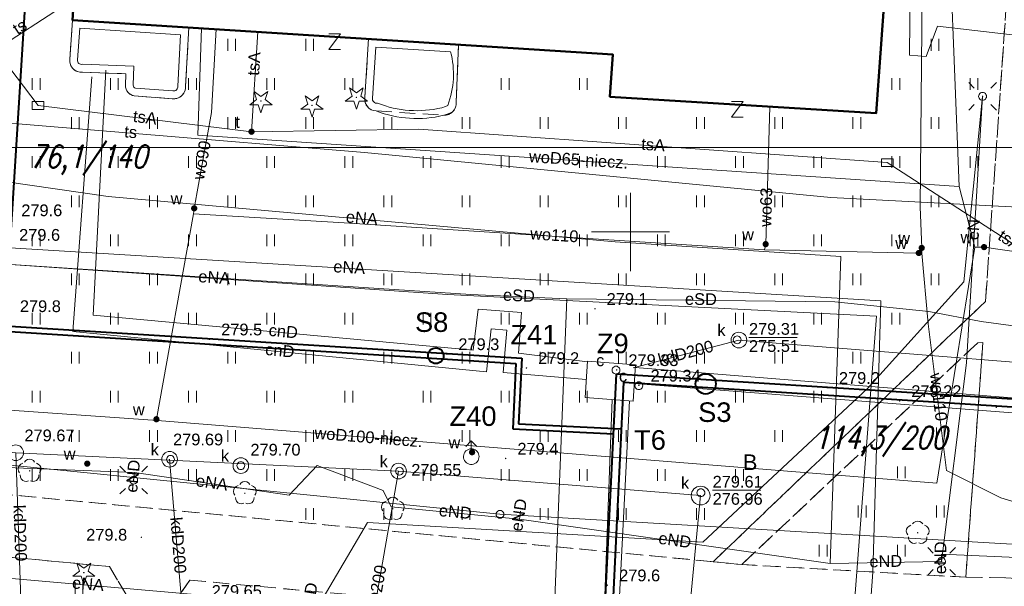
# Model space of a CAD drawing. Extents: x 0 to 6568752, y 0 to 5584302.
# Tile 54 of 74: x 6568411 to 6568474, y 5584077 to 5584114. Entities that reach past the tile are written whole.
import ezdxf
from ezdxf.enums import TextEntityAlignment as Align

# ---------------------------------------------------------------- set-up
doc = ezdxf.new("R2010")
doc.units = 0
doc.header["$PDSIZE"] = 0.75
doc.linetypes.add('GAK', pattern=[3.5, 2, -0.7, 0.1, -0.7])
doc.linetypes.add('PRZER2-1', pattern=[1.5, 1, -0.5])
doc.layers.get('0').update_dxf_attribs({"linetype": 'CONTINUOUS'})
doc.layers.get('Defpoints').update_dxf_attribs({"linetype": 'CONTINUOUS'})
for name, color, linetype, lineweight in [('alarm', 51, 'CONTINUOUS', 50), ('EGBT', 7, 'CONTINUOUS', 18), ('EGBU', 7, 'CONTINUOUS', 50), ('EGDE', 7, 'CONTINUOUS', 18), ('EGPG', 7, 'CONTINUOUS', 18), ('GEPPHC', 7, 'CONTINUOUS', 18), ('GUPPRZ_O', 7, 'CONTINUOUS', 18), ('OTKC', 7, 'CONTINUOUS', 18), ('OTRN', 7, 'CONTINUOUS', 13), ('OTRN_O', 7, 'CONTINUOUS', 13), ('OTRS', 7, 'CONTINUOUS', 13), ('OTRS_O', 7, 'CONTINUOUS', 13), ('OTZT', 7, 'CONTINUOUS', 18), ('ramka sekcji', 7, 'CONTINUOUS', 18), ('siec', 7, 'GAK', 70), ('SUEO', 7, 'CONTINUOUS', 18), ('SUPK', 7, 'CONTINUOUS', 18), ('SUPW', 7, 'CONTINUOUS', 18), ('SUPW_O', 7, 'CONTINUOUS', 18)]:
    doc.layers.add(name, color=color, linetype=linetype, lineweight=lineweight)
for name, color, linetype, lineweight, true_color in [('EGUG_O', 7, 'CONTINUOUS', 18, 0x008000), ('OTZG', 7, 'CONTINUOUS', 18, 0x008000), ('OTZL', 7, 'CONTINUOUS', 18, 0x008000), ('SUCP', 7, 'CONTINUOUS', 18, 0xd200d2), ('SUCP_O', 7, 'CONTINUOUS', 18, 0xd200d2), ('SUEP', 1, 'CONTINUOUS', 18, 0xff0000), ('SUEP_O', 1, 'CONTINUOUS', 18, 0xff0000), ('SUKP', 7, 'CONTINUOUS', 18, 0x803300), ('SUKP_O', 7, 'CONTINUOUS', 18, 0x803300), ('SUTP', 7, 'CONTINUOUS', 18, 0xff9100), ('SUTP_O', 7, 'CONTINUOUS', 18, 0xff9100), ('SUTU', 7, 'CONTINUOUS', 18, 0xff9100), ('SUTU_O', 7, 'CONTINUOUS', 18, 0xff9100), ('SUWH', 5, 'CONTINUOUS', 18, 0x0000ff), ('SUWP', 5, 'CONTINUOUS', 18, 0x0000ff), ('SUWP_O', 5, 'CONTINUOUS', 18, 0x0000ff), ('SUWW', 5, 'CONTINUOUS', 18, 0x0000ff), ('SUWW_O', 5, 'CONTINUOUS', 18, 0x0000ff)]:
    doc.layers.add(name, color=color, linetype=linetype, lineweight=lineweight, true_color=true_color)
doc.styles.add('Arial', font='arial.ttf')
doc.styles.add('GEO-INFO', font='arial.ttf')
doc.styles.add('UZBROJENIE', font='SIMPLEX.shx', dxfattribs={"width": 0.8, "oblique": 15.00003, "height": 0.9})
doc.dimstyles.get("Standard").update_dxf_attribs({"dimtxt": 0.18, "dimasz": 0.18, "dimexe": 0.18, "dimexo": 0.0625, "dimgap": 0.09, "dimtad": 0, "dimtih": 1, "dimtoh": 1, "dimdec": 4, "dimzin": 0, "dimdsep": 46, "dimtxsty": 'Standard', "dimcen": 0.09, "dimadec": 0, "dimazin": 0, "dimtfac": 1, "dimtdec": 4, "dimtofl": 0, "dimtmove": 0, "dimatfit": 3, "dimfxl": 0, "dimtolj": 1, "dimtzin": 0, "dimarcsym": 0})

# ---------------------------------------------------------------- blocks, each defined once
blk = doc.blocks.new('D_GSPRDI1')
blk.add_hatch(color=0).paths.add_polyline_path([(0, -0.045), (0.013906, -0.042798), (0.02645, -0.036406), (0.036406, -0.02645), (0.042798, -0.013906), (0.045, 0), (0.042798, 0.013906), (0.036406, 0.02645), (0.02645, 0.036406), (0.013906, 0.042798), (0, 0.045), (-0.013906, 0.042798), (-0.02645, 0.036406), (-0.036406, 0.02645), (-0.042798, 0.013906), (-0.045, 0), (-0.042798, -0.013906), (-0.036406, -0.02645), (-0.02645, -0.036406), (-0.013906, -0.042798)])
at = {"color": 0}
blk.add_lwpolyline([(0.272471, 0.088531), (0.713338, -0.231778), (0.168396, -0.231778), (0, -0.750048), (-0.168396, -0.231778), (-0.713338, -0.231778), (-0.272471, 0.088531), (-0.440867, 0.606801), (0, 0.286493), (0.440867, 0.606801)], close=True, dxfattribs=at)
blk = doc.blocks.new('D_GSPRDL1')
blk.add_hatch(color=0).paths.add_polyline_path([(0, -0.045), (0.013906, -0.042798), (0.02645, -0.036406), (0.036406, -0.02645), (0.042798, -0.013906), (0.045, 0), (0.042798, 0.013906), (0.036406, 0.02645), (0.02645, 0.036406), (0.013906, 0.042798), (0, 0.045), (-0.013906, 0.042798), (-0.02645, 0.036406), (-0.036406, 0.02645), (-0.042798, 0.013906), (-0.045, 0), (-0.042798, -0.013906), (-0.036406, -0.02645), (-0.02645, -0.036406), (-0.013906, -0.042798)])
at = {"color": 0}
for points in [[(-0.324277, 0.563333), (-0.240553, 0.662679), (-0.127956, 0.727494), (0, 0.75), (0.127956, 0.727494), (0.240553, 0.662679), (0.324277, 0.563333)], [(-0.635969, -0.134326), (-0.70458, -0.024001), (-0.731429, 0.103115), (-0.713292, 0.231763), (-0.652348, 0.346501), (-0.55591, 0.433559), (-0.435555, 0.482485)], [(0.435555, 0.482485), (0.55591, 0.433559), (0.652348, 0.346501), (0.713292, 0.231763), (0.731429, 0.103115), (0.70458, -0.024001), (0.635969, -0.134326)], [(-0.068773, -0.646351), (-0.194901, -0.677512), (-0.324092, -0.663766), (-0.440839, -0.606763), (-0.531129, -0.513345), (-0.584125, -0.394725), (-0.593465, -0.265141)], [(0.593465, -0.265141), (0.584125, -0.394725), (0.531129, -0.513345), (0.440839, -0.606763), (0.324092, -0.663766), (0.194901, -0.677512), (0.068773, -0.646351)]]:
    blk.add_lwpolyline(points, dxfattribs=at)
blk = doc.blocks.new('D_GSPWPN1')
blk.add_hatch(color=0).paths.add_polyline_path([(-0.045, 0), (-0.043467, -0.011647), (-0.038971, -0.0225), (-0.03182, -0.03182), (-0.0225, -0.038971), (-0.011647, -0.043467), (0, -0.045), (0.011647, -0.043467), (0.0225, -0.038971), (0.03182, -0.03182), (0.038971, -0.0225), (0.043467, -0.011647), (0.045, 0), (0.043467, 0.011647), (0.038971, 0.0225), (0.03182, 0.03182), (0.0225, 0.038971), (0.011647, 0.043467), (0, 0.045), (-0.011647, 0.043467), (-0.0225, 0.038971), (-0.03182, 0.03182), (-0.038971, 0.0225), (-0.043467, 0.011647)])
blk = doc.blocks.new('D_GSPWPS1')
blk.add_hatch(color=0).paths.add_polyline_path([(-0.045, 0), (-0.043467, -0.011647), (-0.038971, -0.0225), (-0.03182, -0.03182), (-0.0225, -0.038971), (-0.011647, -0.043467), (0, -0.045), (0.011647, -0.043467), (0.0225, -0.038971), (0.03182, -0.03182), (0.038971, -0.0225), (0.043467, -0.011647), (0.045, 0), (0.043467, 0.011647), (0.038971, 0.0225), (0.03182, 0.03182), (0.0225, 0.038971), (0.011647, 0.043467), (0, 0.045), (-0.011647, 0.043467), (-0.0225, 0.038971), (-0.03182, 0.03182), (-0.038971, 0.0225), (-0.043467, 0.011647)])
blk = doc.blocks.new('D_GUPIKP1_3')
at = {"color": 0}
blk.add_lwpolyline([(0.375, -0.25), (-0.375, -0.25), (-0.375, 0.25), (0.375, 0.25)], close=True, dxfattribs=at)
blk = doc.blocks.new('D_GUPWZA1')
blk.add_hatch(color=0).paths.add_polyline_path([(-0.2, 0), (-0.193185, -0.051764), (-0.173205, -0.1), (-0.141421, -0.141421), (-0.1, -0.173205), (-0.051764, -0.193185), (0, -0.2), (0.051764, -0.193185), (0.1, -0.173205), (0.141421, -0.141421), (0.173205, -0.1), (0.193185, -0.051764), (0.2, 0), (0.193185, 0.051764), (0.173205, 0.1), (0.141421, 0.141421), (0.1, 0.173205), (0.051764, 0.193185), (0, 0.2), (-0.051764, 0.193185), (-0.1, 0.173205), (-0.141421, 0.141421), (-0.173205, 0.1), (-0.193185, 0.051764)])
blk = doc.blocks.new('D_GUPIWZ1_1')
at = {"color": 0}
blk.add_lwpolyline([(0, 0.25), (0.064705, 0.241481), (0.125, 0.216506), (0.176777, 0.176777), (0.216506, 0.125), (0.241481, 0.064705), (0.25, 0), (0.241481, -0.064705), (0.216506, -0.125), (0.176777, -0.176777), (0.125, -0.216506), (0.064705, -0.241481), (0, -0.25), (-0.064705, -0.241481), (-0.125, -0.216506), (-0.176777, -0.176777), (-0.216506, -0.125), (-0.241481, -0.064705), (-0.25, 0), (-0.241481, 0.064705), (-0.216506, 0.125), (-0.176777, 0.176777), (-0.125, 0.216506), (-0.064705, 0.241481)], close=True, dxfattribs=at)
blk = doc.blocks.new('D_GUPWDT1')
at = {"color": 0}
for points in [[(-0.353553, 0.646447), (0, 1), (0.353553, 0.646447)], [(0, 0.5), (0, 1)]]:
    blk.add_lwpolyline(points, dxfattribs=at)
blk.add_lwpolyline([(0, 0.5), (0.086824, 0.492404), (0.17101, 0.469846), (0.25, 0.433013), (0.321394, 0.383022), (0.383022, 0.321394), (0.433013, 0.25), (0.469846, 0.17101), (0.492404, 0.086824), (0.5, 0), (0.492404, -0.086824), (0.469846, -0.17101), (0.433013, -0.25), (0.377875, -0.32743), (0.309079, -0.393027), (0.229113, -0.444418), (0.140866, -0.479746), (0.047528, -0.497736), (-0.047528, -0.497736), (-0.140866, -0.479746), (-0.229113, -0.444418), (-0.309079, -0.393027), (-0.377875, -0.32743), (-0.433013, -0.25), (-0.4725, -0.163534), (-0.494911, -0.071157), (-0.499434, 0.023791), (-0.485906, 0.117879), (-0.454816, 0.207708), (-0.407288, 0.290028), (-0.34504, 0.361867), (-0.27032, 0.420627), (-0.185831, 0.464184), (-0.094626, 0.490964)], close=True, dxfattribs=at)
blk = doc.blocks.new('D_GUPTUT1')
blk.add_hatch(color=0).paths.add_polyline_path([(-0.2, 0), (-0.193185, -0.051764), (-0.173205, -0.1), (-0.141421, -0.141421), (-0.1, -0.173205), (-0.051764, -0.193185), (0, -0.2), (0.051764, -0.193185), (0.1, -0.173205), (0.141421, -0.141421), (0.173205, -0.1), (0.193185, -0.051764), (0.2, 0), (0.193185, 0.051764), (0.173205, 0.1), (0.141421, 0.141421), (0.1, 0.173205), (0.051764, 0.193185), (0, 0.2), (-0.051764, 0.193185), (-0.1, 0.173205), (-0.141421, 0.141421), (-0.173205, 0.1), (-0.193185, 0.051764)])
blk = doc.blocks.new('D_GEPPHC1')
at = {"color": 0}
blk.add_lwpolyline([(-0.375, 0.5), (0.375, 0.5), (-0.375, -0.5), (0.375, -0.5)], dxfattribs=at)
blk = doc.blocks.new('D_GEPPGD1_1')
at = {"color": 0}
blk.add_lwpolyline([(0, 0.25), (0.077254, 0.237764), (0.146946, 0.202254), (0.202254, 0.146946), (0.237764, 0.077254), (0.25, 0), (0.237764, -0.077254), (0.202254, -0.146946), (0.146946, -0.202254), (0.077254, -0.237764), (0, -0.25), (-0.077254, -0.237764), (-0.146946, -0.202254), (-0.202254, -0.146946), (-0.237764, -0.077254), (-0.25, 0), (-0.237764, 0.077254), (-0.202254, 0.146946), (-0.146946, 0.202254), (-0.077254, 0.237764)], close=True, dxfattribs=at)
blk = doc.blocks.new('D_GUPELA2')
blk.add_hatch(color=0).paths.add_polyline_path([(-0.001087, 0.044987), (0.011881, 0.043403), (0.021281, 0.03965), (0.030065, 0.033482), (0.038133, 0.023893), (0.043117, 0.012881), (0.044986, 0.001113), (0.044323, -0.007777), (0.040557, -0.019497), (0.033417, -0.030138), (0.024849, -0.037517), (0.013788, -0.042836), (0.002013, -0.044955), (-0.00982, -0.043916), (-0.020466, -0.040077), (-0.029541, -0.033946), (-0.036867, -0.025804), (-0.04187, -0.01649), (-0.04461, -0.005909), (-0.044532, 0.006476), (-0.041285, 0.017903), (-0.034764, 0.028574), (-0.024479, 0.03776), (-0.013449, 0.042943)])
at = {"color": 0}
for points in [[(-0.883883, 0.883883), (-0.53033, 0.53033)], [(0.883883, 0.883883), (0.53033, 0.53033)], [(-0.883883, -0.883883), (-0.53033, -0.53033)], [(0.883883, -0.883883), (0.53033, -0.53033)]]:
    blk.add_lwpolyline(points, dxfattribs=at)
blk = doc.blocks.new('D_GUPELA1')
at = {"color": 0}
blk.add_lwpolyline([(0, 0.25), (0.064705, 0.241481), (0.125, 0.216506), (0.176777, 0.176777), (0.216506, 0.125), (0.241481, 0.064705), (0.25, 0), (0.241481, -0.064705), (0.216506, -0.125), (0.176777, -0.176777), (0.125, -0.216506), (0.064705, -0.241481), (0, -0.25), (-0.064705, -0.241481), (-0.125, -0.216506), (-0.176777, -0.176777), (-0.216506, -0.125), (-0.241481, -0.064705), (-0.25, 0), (-0.241481, 0.064705), (-0.216506, 0.125), (-0.176777, 0.176777), (-0.125, 0.216506), (-0.064705, 0.241481)], close=True, dxfattribs=at)
blk = doc.blocks.new('D_GSSUTR1')
at = {"color": 0}
for points in [[(-0.25666, 0.36165), (-0.25666, -0.38835)], [(0.24334, -0.38835), (0.24334, 0.36165)]]:
    blk.add_lwpolyline(points, dxfattribs=at)
blk = doc.blocks.new('*D45')
at = {"layer": 'Defpoints', "color": 0}
for p in [(6568647.5, 5584150), (6568650, 5584150), (0, 0)]:
    blk.add_point(p, dxfattribs=at)
at = {"layer": 'ramka sekcji', "color": 0, "lineweight": -2}
blk.add_line((6568649.938, 5584150), (6568647.5, 5584150), dxfattribs=at)
at = {"layer": 'ramka sekcji', "color": 0, "insert": (6568644.106, 5584150), "char_height": 0.75, "attachment_point": 5, "style": 'GEO-INFO'}
blk.add_mtext('\\A1;5584150.0000', dxfattribs=at)
blk = doc.blocks.new('*D46')
at = {"layer": 'Defpoints', "color": 0}
for p in [(6568650, 5584152.5), (6568650, 5584150), (0, 0)]:
    blk.add_point(p, dxfattribs=at)
at = {"layer": 'ramka sekcji', "color": 0, "lineweight": -2}
blk.add_line((6568650, 5584150.062), (6568650, 5584152.5), dxfattribs=at)
at = {"layer": 'ramka sekcji', "color": 0, "insert": (6568650, 5584155.896), "char_height": 0.75, "attachment_point": 5, "rotation": 90, "style": 'GEO-INFO'}
blk.add_mtext('\\A1;6568650.0000', dxfattribs=at)

msp = doc.modelspace()

# ---------------------------------------------------------------- linework, layer by layer
at = {"layer": 'EGBT', "linetype": 'Continuous', "lineweight": 18, "elevation": 10.18}
for points in [[(6568421.74149, 5584113.07643), (6568421.54, 5584109.32, -0.46669066), (6568420.69, 5584108.52), (6568418.25, 5584108.7, -0.34412662), (6568417.69, 5584109.37), (6568417.71, 5584110.11), (6568414.95, 5584110.22, -0.47292382), (6568414.13, 5584111.03), (6568414.3, 5584113.55)], [(6568421.21569, 5584112.60888), (6568421.03978, 5584109.32927, -0.5242194), (6568420.72728, 5584109.01861), (6568418.33401, 5584109.19516, -0.30969953), (6568418.19049, 5584109.38155), (6568418.22315, 5584110.58995), (6568414.94433, 5584110.72062, -0.5363949), (6568414.62917, 5584111.00078), (6568414.76534, 5584113.01937)], [(6568439.00984, 5584111.97749), (6568438.85, 5584108.29, -0.22138968), (6568438.62, 5584107.68, -0.02615891), (6568438.06, 5584107.46, -0.15334284), (6568433.73, 5584107.74, -0.45321519), (6568433.01, 5584108.61), (6568433.25049, 5584112.34401)], [(6568438.48909, 5584111.50962, -0.16030131), (6568438.31375, 5584108.09346), (6568438.31361, 5584108.09325), (6568438.15999, 5584108.02821), (6568437.92517, 5584107.94298, -0.15494926), (6568433.82914, 5584108.23424, -0.55656971), (6568433.50812, 5584108.56477), (6568433.71734, 5584111.81329)]]:
    msp.add_lwpolyline(points, format="xyb", close=True, dxfattribs=at)
at = {"layer": 'EGBU', "linetype": 'Continuous', "lineweight": 50, "elevation": 10.18}
msp.add_lwpolyline([(6568449.28, 5584120.19), (6568466.55, 5584119.12), (6568465.73, 5584107.6), (6568448.69, 5584108.65), (6568448.87, 5584111.35), (6568414.3, 5584113.55), (6568415.02, 5584124.96), (6568449.41, 5584122.73)], close=True, dxfattribs=at)
at = {"layer": 'EGDE', "linetype": 'Continuous', "elevation": 10.22}
for points in [[(6568648.59375, 5584104.42383), (6568646.521, 5584059.38927), (6568644.22449, 5584009.45582), (6568609.00522, 5584036.3441), (6568583.6998, 5584038.16817), (6568558.47556, 5584075.58605), (6568538.06756, 5584076.86319), (6568491.15577, 5584079.0589), (6568441.65482, 5584081.9513), (6568391.77674, 5584086.94902), (6568374.92948, 5584088.19204), (6568375.19, 5584092.43), (6568377.65, 5584132.3), (6568371.2, 5584132.71), (6568369.87809, 5584134.81056), (6568369.45834, 5584137.11533), (6568375.25714, 5584238.8479), (6568377.54509, 5584242.89769), (6568381.25599, 5584245.17568), (6568384.82038, 5584245.63164)], [(6568594.31055, 5583939.47691), (6568591.06023, 5583939.65534), (6568585.12694, 5583937.54872), (6568482.90911, 5583944.55214), (6568370.44353, 5583952.88368), (6568294.32233, 5583957.98331), (6568295.92847, 5583986.21622), (6568307.93382, 5584034.73468), (6568319.9193, 5584083.24287), (6568320.72616, 5584086.59352), (6568329.45932, 5584084.84591), (6568374.48985, 5584081.95589), (6568374.92948, 5584088.19204), (6568391.77674, 5584086.94902), (6568441.65482, 5584081.9513), (6568491.15577, 5584079.0589), (6568538.06756, 5584076.86319), (6568558.47556, 5584075.58605), (6568583.6998, 5584038.16817), (6568609.00522, 5584036.3441), (6568644.22449, 5584009.45582)]]:
    msp.add_lwpolyline(points, dxfattribs=at)
at = {"layer": 'GUPPRZ_O', "linetype": 'Continuous', "lineweight": 13, "elevation": 10.8, "flags": 128}
for points in [[(6568457.58324, 5584093.25731), (6568460.66324, 5584093.25731)], [(6568455.25901, 5584083.48664), (6568458.33901, 5584083.48664)]]:
    msp.add_lwpolyline(points, dxfattribs=at)
at = {"layer": 'OTKC', "linetype": 'PRZER2-1', "lineweight": 18, "elevation": 10.18}
for points in [[(6568474.02, 5584077.89), (6568471.46, 5584077.93), (6568472.55, 5584092.94), (6568472.22, 5584092.92), (6568457.12, 5584078.74), (6568455.29, 5584078.92), (6568472.72, 5584095.56), (6568474.7, 5584123.83)], [(6568391.46, 5584084.99), (6568455.29, 5584078.92), (6568457.12, 5584078.74), (6568471.46, 5584077.93), (6568474.02, 5584077.89), (6568483.79, 5584077.36), (6568485.7, 5584077.32)], [(6568417.73, 5584076.82), (6568416.67, 5584078.61), (6568391.05, 5584081.04)], [(6568442.25, 5584075.89), (6568421.82, 5584077.74), (6568420.47, 5584075.83)]]:
    msp.add_lwpolyline(points, dxfattribs=at)
at = {"layer": 'OTZT', "color": 7, "linetype": 'PRZER2-1', "lineweight": 18, "elevation": 10.1}
msp.add_lwpolyline([(6568415.02, 5584124.96), (6568414.3, 5584113.55), (6568414.13, 5584111.03, 0.47292382), (6568414.95, 5584110.22), (6568417.71, 5584110.11), (6568417.69, 5584109.37, 0.34412662), (6568418.25, 5584108.7), (6568420.69, 5584108.52, 0.46669066), (6568421.54, 5584109.32), (6568421.74149, 5584113.07643), (6568433.25049, 5584112.34401), (6568433.01, 5584108.61, 0.45321519), (6568433.73, 5584107.74), (6568438.06, 5584107.46, 0.444114), (6568438.85, 5584108.29), (6568439.00984, 5584111.97749), (6568448.87, 5584111.35), (6568448.69, 5584108.65), (6568465.73, 5584107.6), (6568466.55, 5584119.12)], format="xyb", dxfattribs=at)
for points in [[(6568474.7, 5584123.83), (6568472.72, 5584095.56), (6568455.29, 5584078.92), (6568391.46, 5584084.99)], [(6568391.05, 5584081.04), (6568416.67, 5584078.61), (6568417.73, 5584076.82), (6568420.47, 5584075.83), (6568421.82, 5584077.74), (6568442.25, 5584075.89), (6568444.2, 5584074.18), (6568445.27, 5584072.7), (6568445.48, 5584071.04), (6568445, 5584063.89), (6568449.83, 5584063.34), (6568449.54, 5584055.11), (6568435.11, 5584051.65), (6568434.57, 5584052.42), (6568434.63, 5584054.7), (6568435.01, 5584054.71), (6568435.09, 5584055.67), (6568435.23, 5584057.49), (6568441.31, 5584057.09), (6568441.95, 5584068.5), (6568426.37, 5584069.51), (6568426.44, 5584071.26), (6568400.97, 5584072.89)]]:
    msp.add_lwpolyline(points, dxfattribs=at)
msp.add_lwpolyline([(6568457.12, 5584078.74), (6568472.22, 5584092.92), (6568472.55, 5584092.94), (6568471.46, 5584077.93)], close=True, dxfattribs=at)
at = {"layer": 'ramka sekcji'}
for q in [(6568450, 5584102.5), (6568447.5, 5584100), (6568450, 5584097.5), (6568452.5, 5584100)]:
    msp.add_line((6568450, 5584100), q, dxfattribs=at)
at = {"layer": 'siec', "linetype": 'ByBlock', "lineweight": 40}
for p, q in [((6568411.96032, 5584125.61597), (6568409.97475, 5584094.00256)), ((6568409.97475, 5584094.00256), (6568443.04526, 5584091.92546)), ((6568409.60787, 5584093.67013), (6568442.67838, 5584091.59303)), ((6568442.67838, 5584091.59303), (6568442.46816, 5584087.40729)), ((6568443.04526, 5584091.92546), (6568442.83504, 5584087.73972)), ((6568444.3839, 5583994.60146), (6568449.1148, 5584090.92644)), ((6568449.1148, 5584090.92644), (6568508.03929, 5584087.20616)), ((6568444.8496, 5583994.06937), (6568449.5805, 5584090.39435)), ((6568449.5805, 5584090.39435), (6568507.62577, 5584086.72958)), ((6568442.83504, 5584087.73972), (6568449.43449, 5584087.41612)), ((6568442.46816, 5584087.40729), (6568448.92641, 5584087.09062))]:
    msp.add_line(p, q, dxfattribs=at)
at = {"layer": 'siec', "linetype": 'ByBlock', "lineweight": 20}
msp.add_line((6568238.01967, 5584105.39829), (6568734.39713, 5584105.39829), dxfattribs=at)
at = {"layer": 'siec', "color": 0, "linetype": 'ByBlock', "lineweight": 40}
for centre, radius in [((6568437.55136, 5584092.08559), 0.5), ((6568454.81539, 5584090.29105), 0.64893)]:
    msp.add_circle(centre, radius, dxfattribs=at)
at = {"layer": 'SUCP', "linetype": 'Continuous', "lineweight": 18, "elevation": 10.14}
for points in [[(6568447.2502, 5584091.70006), (6568442.83203, 5584092.25136), (6568443.03201, 5584094.8473), (6568440.25285, 5584095.0708), (6568439.94926, 5584092.44764), (6568415.6255, 5584094.69152), (6568416.4479, 5584110.34097)], [(6568447.17324, 5584090.56356), (6568441.86182, 5584091.01994), (6568442.0866, 5584093.71998), (6568441.09934, 5584093.81103), (6568440.79763, 5584091.05811), (6568414.33379, 5584093.63122), (6568415.55042, 5584109.91921)], [(6568491.58216, 5584088.00229), (6568450.31158, 5584091.32926)], [(6568450.24332, 5584090.31162), (6568491.49182, 5584087.12642)], [(6568443.67759, 5583983.5973), (6568444.60792, 5584003.60668), (6568442.23031, 5584003.78912), (6568442.37542, 5584006.71277), (6568445.02385, 5584006.77743), (6568447.76431, 5584069.6426), (6568445.65005, 5584069.72503), (6568445.82244, 5584073.37558), (6568448.23829, 5584073.32442), (6568448.83942, 5584089.2927)], [(6568444.86243, 5583983.49634), (6568445.90621, 5584004.4756), (6568443.55985, 5584004.59751), (6568443.66659, 5584005.75548), (6568446.04145, 5584005.78609), (6568449.17754, 5584070.73059), (6568447.00832, 5584070.81245), (6568447.07333, 5584072.15733), (6568449.07717, 5584072.12825), (6568449.94877, 5584089.2063)]]:
    msp.add_lwpolyline(points, dxfattribs=at)
at = {"layer": 'SUEP', "linetype": 'Continuous', "lineweight": 18, "elevation": 10.14}
for points in [[(6568405.39831, 5584193.23957), (6568405.01695, 5584189.70356), (6568403.98587, 5584188.30816), (6568399.60677, 5584124.84169), (6568401.34851, 5584123.80418), (6568409.53234, 5584122.38466), (6568409.82381, 5584121.95026), (6568409.05136, 5584099.25455), (6568410.04829, 5584097.9463), (6568439.79258, 5584095.9994), (6568445.94158, 5584095.72461), (6568444.01192, 5584047.82702)], [(6568400.12745, 5584159.85225), (6568398.01241, 5584099.73035), (6568466.01071, 5584095.59619), (6568465.51432, 5584078.24845), (6568463.88823, 5584056.21578), (6568488.56528, 5584053.48354), (6568512.37059, 5584049.32995), (6568530.71554, 5584048.27624), (6568530.87, 5584050.35)], [(6568401.39526, 5584135.72737), (6568405.69317, 5584117.39992), (6568408.44491, 5584098.04464), (6568438.30347, 5584095.99921), (6568465.75337, 5584094.61279), (6568464.21021, 5584074.68136), (6568462.02654, 5584050.56545)], [(6568445.94158, 5584095.72461), (6568463.08232, 5584095.53245), (6568469.09261, 5584094.92384), (6568472.44526, 5584094.27199), (6568479.09718, 5584093.38563), (6568501.60242, 5584091.16944), (6568510.47472, 5584090.11168), (6568531.72465, 5584088.14533), (6568533.163, 5584089.13494), (6568535.21086, 5584107.92978), (6568536.22578, 5584134.20382), (6568538.22056, 5584135.05463), (6568554.95303, 5584133.678), (6568555.75969, 5584133.63631), (6568556.96104, 5584133.35687), (6568557.78151, 5584133.33584)], [(6568443.65225, 5584125.60042), (6568455.08447, 5584124.95067), (6568467.94072, 5584120.1213), (6568467.86492, 5584111.3132), (6568468.91648, 5584111.22184), (6568469.64956, 5584113.15943), (6568480.30241, 5584111.9136), (6568488.37475, 5584111.7786), (6568495.46762, 5584111.36396), (6568497.43263, 5584111.14226)], [(6568469.90566, 5584078.94508), (6568471.50229, 5584091.62664), (6568472.53, 5584108.67), (6568471.33, 5584096.82), (6568465.16, 5584089.99), (6568454.64, 5584080.16), (6568433.18, 5584081.43), (6568430.13, 5584076.26), (6568437.23, 5584075.62), (6568458.39, 5584074.07), (6568485.96, 5584072.19), (6568490, 5584072.02)], [(6568394.88921, 5584105.39055), (6568416.59103, 5584102.26993), (6568449.03084, 5584099.36769), (6568463.46395, 5584098.43359), (6568462.77696, 5584078.80322)], [(6568395.2615, 5584085.6964), (6568401.32893, 5584085.28197), (6568418.26638, 5584084.63416), (6568428.15815, 5584083.16749), (6568429.96387, 5584085.06091), (6568434.18476, 5584083.46517)], [(6568418.2178, 5584084.13653), (6568418.26638, 5584084.63416)], [(6568434.18476, 5584083.46517), (6568434.68995, 5584082.42991), (6568442.89476, 5584081.64046)], [(6568442.89476, 5584081.64046), (6568442.97444, 5584082.14835)], [(6568442.89476, 5584081.64046), (6568462.77696, 5584078.80322)], [(6568469.90986, 5584079.39517), (6568469.90566, 5584078.94508)], [(6568469.90986, 5584079.39517), (6568503.16129, 5584077.9235)], [(6568462.77696, 5584078.80322), (6568469.90566, 5584078.94508)], [(6568401.1143, 5584078.65869), (6568429.47853, 5584076.18538)]]:
    msp.add_lwpolyline(points, dxfattribs=at)
at = {"layer": 'SUKP', "linetype": 'Continuous', "lineweight": 18, "elevation": 10.14}
for points in [[(6568456.9388, 5584093.09331), (6568486.76093, 5584090.70348), (6568499.27701, 5584089.16851), (6568521.14002, 5584088.09718), (6568537.79246, 5584087.58027), (6568559.01562, 5584095.81893)], [(6568450.17112, 5584091.30562), (6568456.9388, 5584093.09331)], [(6568452.04752, 5584057.70715), (6568454.49146, 5584083.14819), (6568435.16598, 5584084.71577), (6568410.6729, 5584085.8863), (6568390.84873, 5584087.65093), (6568375.72584, 5584088.56609)], [(6568411.15788, 5584072.12973), (6568410.6729, 5584085.8863)], [(6568421.70392, 5584071.46184), (6568420.51935, 5584085.4698)], [(6568432.42815, 5584069.0974), (6568435.16598, 5584084.71577)]]:
    msp.add_lwpolyline(points, dxfattribs=at)
at = {"layer": 'SUPK', "linetype": 'Continuous', "lineweight": 18, "elevation": 10.14}
for points in [[(6568456.9388, 5584092.59331, -1), (6568456.9388, 5584093.59331, -1)], [(6568410.6729, 5584085.3863, -1), (6568410.6729, 5584086.3863, -1)], [(6568420.51935, 5584084.9698, -1), (6568420.51935, 5584085.9698, -1)], [(6568425.07457, 5584084.56186, -1), (6568425.07457, 5584085.56186, -1)], [(6568435.16598, 5584084.21577, -1), (6568435.16598, 5584085.21577, -1)], [(6568454.49146, 5584082.54819, -0.99999998), (6568454.49146, 5584083.74819, -1)]]:
    msp.add_lwpolyline(points, format="xyb", close=True, dxfattribs=at)
msp.add_lwpolyline([(6568447.25259, 5584091.73539), (6568450.32402, 5584091.51474), (6568450.16803, 5584089.18922), (6568447.09637, 5584089.42846)], close=True, dxfattribs=at)
at = {"layer": 'SUTP', "linetype": 'Continuous', "lineweight": 18, "elevation": 10.14}
for points in [[(6568482.03767, 5584094.3726), (6568466.43683, 5584104.43236), (6568436.46711, 5584106.56637), (6568425.75835, 5584106.40837), (6568412.10577, 5584108.08259), (6568402.49175, 5584120.7497), (6568380.42882, 5584125.50579)], [(6568403.06601, 5584107.54707), (6568414.38483, 5584114.89437)], [(6568426.17068, 5584112.79456), (6568425.75835, 5584106.40837)], [(6568403.06601, 5584107.54707), (6568432.98599, 5584105.0814), (6568462.81527, 5584102.20552), (6568477.67628, 5584101.43695)]]:
    msp.add_lwpolyline(points, dxfattribs=at)
at = {"layer": 'SUWP', "linetype": 'Continuous', "lineweight": 18, "elevation": 10.14}
for points in [[(6568469.60797, 5584083.94642), (6568472.04029, 5584099.03058), (6568471.0239, 5584102.91701), (6568470.20422, 5584123.8972), (6568466.97156, 5584139.96505), (6568465.85696, 5584142.09662), (6568436.13586, 5584177.91194), (6568436.20096, 5584187.07119), (6568440.82398, 5584218.04271)], [(6568439.80763, 5584216.68791), (6568440.17463, 5584209.94211), (6568440.94012, 5584204.09153), (6568440.10086, 5584186.18933), (6568440.32552, 5584183.50202), (6568439.90859, 5584177.05615), (6568451.30852, 5584158.51161), (6568461.39799, 5584140.77024), (6568466.2919, 5584131.96262), (6568468.4488, 5584126.00995), (6568468.54088, 5584121.97083), (6568468.71833, 5584119.84295), (6568468.54351, 5584101.59928), (6568468.63728, 5584098.98029), (6568468.65153, 5584098.65045)], [(6568422.05561, 5584101.17026), (6568422.09123, 5584101.51074), (6568423.20222, 5584107.64553), (6568423.48868, 5584112.96524)], [(6568471.0239, 5584102.91701), (6568422.32755, 5584106.18167), (6568422.56693, 5584113.0239)], [(6568458.56808, 5584098.86054), (6568458.65343, 5584099.22167), (6568458.92106, 5584108.01957)], [(6568468.65153, 5584098.65045), (6568468.45166, 5584098.65461), (6568458.56808, 5584098.86054), (6568431.68375, 5584100.59427), (6568422.05561, 5584101.17026), (6568419.67486, 5584088.02856), (6568419.73601, 5584087.93935)], [(6568472.04029, 5584099.03058), (6568472.62608, 5584099.03446), (6568497.015, 5584095.48314), (6568497.30375, 5584096.89713)], [(6568468.65153, 5584098.65045), (6568469.05977, 5584094.13536), (6568470.22085, 5584084.74959), (6568473.69374, 5584082.9942), (6568475.68142, 5584082.40977), (6568481.6608, 5584081.71676), (6568482.13179, 5584081.64282), (6568489.97932, 5584081.1039), (6568490.1993, 5584081.10673)], [(6568419.73601, 5584087.93935), (6568375.49, 5584091.04), (6568372.24015, 5584091.26574), (6568371.50499, 5584074.32878), (6568369.11009, 5584014.49059), (6568369.04881, 5584013.86124), (6568365.71, 5583953.81), (6568365.63169, 5583953.54639)], [(6568419.73601, 5584087.93935), (6568469.60797, 5584083.94642)]]:
    msp.add_lwpolyline(points, dxfattribs=at)

# ---------------------------------------------------------------- block references
at = {"layer": 'EGPG', "linetype": 'Continuous', "lineweight": 18}
msp.add_blockref('D_GEPPGD1_1', (6568441.65482, 5584081.9513, 10.24), dxfattribs=at)
at = {"layer": 'GEPPHC', "linetype": 'Continuous', "lineweight": 18}
for p in [(6568431.07966, 5584112.16985, 10.24), (6568456.84485, 5584107.83057, 10.24)]:
    msp.add_blockref('D_GEPPHC1', p, dxfattribs=at)
at = {"layer": 'OTRN', "linetype": 'Continuous', "lineweight": 13}
for p in [(6568447.73, 5584095.09, 10.08), (6568423.07, 5584093.14, 10.08), (6568438.24, 5584092.2, 10.08), (6568443.35, 5584091.31, 10.08), (6568462.59, 5584090.04, 10.08), (6568442.02, 5584085.52, 10.08), (6568418.71, 5584080.48, 10.08), (6568448.53, 5584077.42, 10.08)]:
    msp.add_blockref('D_GSPWPN1', p, dxfattribs=at)
at = {"layer": 'OTRS', "linetype": 'Continuous', "lineweight": 13}
for p in [(6568449.12, 5584091.18, 10.08), (6568450.54, 5584090.19, 10.08), (6568467.22, 5584089.2, 10.08), (6568473.41, 5584088.79, 10.08)]:
    msp.add_blockref('D_GSPWPS1', p, dxfattribs=at)
at = {"layer": 'OTZG', "linetype": 'Continuous', "lineweight": 18}
for p in [(6568432.47, 5584108.6, 10.12), (6568426.36, 5584108.37, 10.12), (6568429.63, 5584108.09, 10.12), (6568415.03, 5584078.22, 10.12)]:
    msp.add_blockref('D_GSPRDI1', p, dxfattribs=at)
at = {"layer": 'OTZL', "linetype": 'Continuous', "lineweight": 18}
for p in [(6568411.56, 5584084.73, 10.12), (6568425.33, 5584083.3, 10.12), (6568434.8, 5584082.3, 10.12), (6568468.38, 5584080.77, 10.12)]:
    msp.add_blockref('D_GSPRDL1', p, dxfattribs=at)
at = {"layer": 'OTZT', "color": 7, "linetype": 'Continuous', "lineweight": 18}
for p in [(6568424.49, 5584111.9784, 10.1), (6568429.49, 5584111.9784, 10.1), (6568469.49, 5584111.9784, 10.1), (6568411.99, 5584109.4784, 10.1), (6568416.99, 5584109.4784, 10.1), (6568421.99, 5584109.4784, 10.1), (6568426.99, 5584109.4784, 10.1), (6568431.99, 5584109.4784, 10.1), (6568441.99, 5584109.4784, 10.1), (6568446.99, 5584109.4784, 10.1), (6568466.99, 5584109.4784, 10.1), (6568471.99, 5584109.4784, 10.1), (6568414.49, 5584106.9784, 10.1), (6568419.49, 5584106.9784, 10.1), (6568424.49, 5584106.9784, 10.1), (6568429.49, 5584106.9784, 10.1), (6568434.49, 5584106.9784, 10.1), (6568439.49, 5584106.9784, 10.1), (6568444.49, 5584106.9784, 10.1), (6568449.49, 5584106.9784, 10.1), (6568454.49, 5584106.9784, 10.1), (6568459.49, 5584106.9784, 10.1), (6568464.49, 5584106.9784, 10.1), (6568469.49, 5584106.9784, 10.1), (6568411.99, 5584104.4784, 10.1), (6568416.99, 5584104.4784, 10.1), (6568421.99, 5584104.4784, 10.1), (6568426.99, 5584104.4784, 10.1), (6568431.99, 5584104.4784, 10.1), (6568436.99, 5584104.4784, 10.1), (6568441.99, 5584104.4784, 10.1), (6568446.99, 5584104.4784, 10.1), (6568451.99, 5584104.4784, 10.1), (6568456.99, 5584104.4784, 10.1), (6568461.99, 5584104.4784, 10.1), (6568466.99, 5584104.4784, 10.1), (6568471.99, 5584104.4784, 10.1), (6568414.49, 5584101.9784, 10.1), (6568419.49, 5584101.9784, 10.1), (6568424.49, 5584101.9784, 10.1), (6568429.49, 5584101.9784, 10.1), (6568434.49, 5584101.9784, 10.1), (6568439.49, 5584101.9784, 10.1), (6568444.49, 5584101.9784, 10.1), (6568449.49, 5584101.9784, 10.1), (6568454.49, 5584101.9784, 10.1), (6568459.49, 5584101.9784, 10.1), (6568464.49, 5584101.9784, 10.1), (6568469.49, 5584101.9784, 10.1), (6568411.99, 5584099.4784, 10.1), (6568416.99, 5584099.4784, 10.1), (6568421.99, 5584099.4784, 10.1), (6568426.99, 5584099.4784, 10.1), (6568431.99, 5584099.4784, 10.1), (6568436.99, 5584099.4784, 10.1), (6568441.99, 5584099.4784, 10.1), (6568446.99, 5584099.4784, 10.1), (6568451.99, 5584099.4784, 10.1), (6568456.99, 5584099.4784, 10.1), (6568461.99, 5584099.4784, 10.1), (6568466.99, 5584099.4784, 10.1), (6568471.99, 5584099.4784, 10.1), (6568414.49, 5584096.9784, 10.1), (6568419.49, 5584096.9784, 10.1), (6568424.49, 5584096.9784, 10.1), (6568429.49, 5584096.9784, 10.1), (6568434.49, 5584096.9784, 10.1), (6568439.49, 5584096.9784, 10.1), (6568444.49, 5584096.9784, 10.1), (6568449.49, 5584096.9784, 10.1), (6568454.49, 5584096.9784, 10.1), (6568459.49, 5584096.9784, 10.1), (6568464.49, 5584096.9784, 10.1), (6568469.49, 5584096.9784, 10.1), (6568411.99, 5584094.4784, 10.1), (6568416.99, 5584094.4784, 10.1), (6568421.99, 5584094.4784, 10.1), (6568426.99, 5584094.4784, 10.1), (6568431.99, 5584094.4784, 10.1), (6568436.99, 5584094.4784, 10.1), (6568441.99, 5584094.4784, 10.1), (6568446.99, 5584094.4784, 10.1), (6568451.99, 5584094.4784, 10.1), (6568456.99, 5584094.4784, 10.1), (6568461.99, 5584094.4784, 10.1), (6568466.99, 5584094.4784, 10.1), (6568414.49, 5584091.9784, 10.1), (6568419.49, 5584091.9784, 10.1), (6568424.49, 5584091.9784, 10.1), (6568429.49, 5584091.9784, 10.1), (6568434.49, 5584091.9784, 10.1), (6568439.49, 5584091.9784, 10.1), (6568444.49, 5584091.9784, 10.1), (6568449.49, 5584091.9784, 10.1), (6568454.49, 5584091.9784, 10.1), (6568459.49, 5584091.9784, 10.1), (6568464.49, 5584091.9784, 10.1), (6568411.99, 5584089.4784, 10.1), (6568416.99, 5584089.4784, 10.1), (6568421.99, 5584089.4784, 10.1), (6568426.99, 5584089.4784, 10.1), (6568431.99, 5584089.4784, 10.1), (6568436.99, 5584089.4784, 10.1), (6568441.99, 5584089.4784, 10.1), (6568446.99, 5584089.4784, 10.1), (6568451.99, 5584089.4784, 10.1), (6568456.99, 5584089.4784, 10.1), (6568461.99, 5584089.4784, 10.1), (6568414.49, 5584086.9784, 10.1), (6568419.49, 5584086.9784, 10.1), (6568424.49, 5584086.9784, 10.1), (6568429.49, 5584086.9784, 10.1), (6568434.49, 5584086.9784, 10.1), (6568439.49, 5584086.9784, 10.1), (6568444.49, 5584086.9784, 10.1), (6568449.49, 5584086.9784, 10.1), (6568454.49, 5584086.9784, 10.1), (6568459.49, 5584086.9784, 10.1), (6568469.835, 5584087.14458, 10.1), (6568411.99, 5584084.4784, 10.1), (6568416.99, 5584084.4784, 10.1), (6568421.99, 5584084.4784, 10.1), (6568426.99, 5584084.4784, 10.1), (6568431.99, 5584084.4784, 10.1), (6568436.99, 5584084.4784, 10.1), (6568441.99, 5584084.4784, 10.1), (6568446.99, 5584084.4784, 10.1), (6568451.99, 5584084.4784, 10.1), (6568456.99, 5584084.4784, 10.1), (6568467.335, 5584084.64458, 10.1), (6568429.49, 5584081.9784, 10.1), (6568434.49, 5584081.9784, 10.1), (6568439.49, 5584081.9784, 10.1), (6568444.49, 5584081.9784, 10.1), (6568449.49, 5584081.9784, 10.1), (6568454.49, 5584081.9784, 10.1), (6568464.835, 5584082.14458, 10.1), (6568469.835, 5584082.14458, 10.1), (6568462.335, 5584079.64458, 10.1), (6568467.335, 5584079.64458, 10.1), (6568414.725, 5584077.26126, 10.1)]:
    msp.add_blockref('D_GSSUTR1', p, dxfattribs=at)
at = {"layer": 'SUEO', "linetype": 'Continuous', "lineweight": 18}
for name, p in [('D_GUPELA2', (6568472.53, 5584108.67, 10.15)), ('D_GUPELA1', (6568472.53, 5584108.67, 10.16)), ('D_GUPELA2', (6568418.2178, 5584084.13653, 10.15)), ('D_GUPELA1', (6568418.2178, 5584084.13653, 10.16)), ('D_GUPELA2', (6568469.90566, 5584078.94508, 10.15)), ('D_GUPELA1', (6568469.90566, 5584078.94508, 10.16))]:
    msp.add_blockref(name, p, dxfattribs=at)
at = {"layer": 'SUPK', "linetype": 'Continuous', "lineweight": 18}
for p in [(6568412.10577, 5584108.08259, 10.16), (6568466.43683, 5584104.43236, 10.16)]:
    msp.add_blockref('D_GUPIKP1_3', p, dxfattribs=at)
at = {"layer": 'SUPW', "linetype": 'Continuous', "lineweight": 18}
for p in [(6568456.83324, 5584093.10176, 10.18), (6568449.08, 5584091.17, 10.18), (6568450.54, 5584090.17, 10.18), (6568420.57906, 5584085.46395, 10.18), (6568425.07457, 5584085.06186, 10.18), (6568435.22981, 5584084.71272, 10.18), (6568454.50901, 5584083.3311, 10.18)]:
    msp.add_blockref('D_GUPIWZ1_1', p, dxfattribs=at)
at = {"layer": 'SUTU', "linetype": 'Continuous', "lineweight": 18}
msp.add_blockref('D_GUPTUT1', (6568425.75835, 5584106.40837, 10.16), dxfattribs=at)
at = {"layer": 'SUWH', "linetype": 'Continuous', "lineweight": 18}
msp.add_blockref('D_GUPWDT1', (6568439.82, 5584085.64, 10.16), dxfattribs=at)
at = {"layer": 'SUWW', "linetype": 'Continuous', "lineweight": 18}
for p in [(6568422.09123, 5584101.51074, 10.16), (6568468.63728, 5584098.98029, 10.16), (6568472.62608, 5584099.03446, 10.16), (6568468.45166, 5584098.65461, 10.16), (6568419.67486, 5584088.02856, 10.16), (6568439.87, 5584085.92, 10.16), (6568415.25, 5584085.19, 10.16)]:
    msp.add_blockref('D_GUPWZA1', p, dxfattribs=at)
at = {"layer": 'SUWW', "linetype": 'Continuous', "lineweight": 18, "rotation": 88.12658771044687}
msp.add_blockref('D_GUPWZA1', (6568458.65343, 5584099.22167, 10.16), dxfattribs=at)

# ---------------------------------------------------------------- texts
at = {"layer": 'alarm', "color": 0, "lineweight": 30, "style": 'UZBROJENIE', "oblique": 15.00003, "width": 0.8}
for s, p in [('76,1/140', (6568411.57028, 5584104.10272)), ('114,3/200', (6568461.7409, 5584086.1326, 10.18))]:
    msp.add_text(s, height=1.44, dxfattribs=at).set_placement(p)
at = {"layer": 'alarm', "color": 0, "linetype": 'Continuous', "lineweight": 30, "style": 'GEO-INFO'}
for s, p in [('S8', (6568437.28272, 5584094.23591, 0.62)), ('Z41', (6568443.82431, 5584093.43466, 0.62)), ('Z9', (6568448.87227, 5584092.87601, -9.52)), ('Z40', (6568439.93146, 5584088.22652, 0.62)), ('S3', (6568455.39997, 5584088.4812, -9.52)), ('T6', (6568451.25265, 5584086.70353, -9.52))]:
    msp.add_text(s, height=1.25, dxfattribs=at).set_placement(p, align=Align.MIDDLE)
at = {"layer": 'EGUG_O', "linetype": 'Continuous', "lineweight": 0, "style": 'Arial'}
msp.add_text('B', height=1, dxfattribs=at).set_placement((6568457.66116, 5584084.78049, 10.8), align=Align.CENTER)
at = {"layer": 'GUPPRZ_O', "linetype": 'Continuous', "lineweight": 0, "style": 'Arial'}
for s, p in [('279.31', (6568457.58324, 5584093.42981, 10.8)), ('275.51', (6568457.58324, 5584092.33481, 10.8)), ('279.67', (6568411.23087, 5584086.61924, 10.8)), ('279.69', (6568420.73953, 5584086.35873, 10.8)), ('279.70', (6568425.68924, 5584085.70745, 10.8)), ('279.55', (6568435.97981, 5584084.41924, 10.8)), ('279.61', (6568455.25901, 5584083.65914, 10.8)), ('276.96', (6568455.25901, 5584082.56414, 10.8)), ('279.65', (6568423.21439, 5584076.67639, 10.8))]:
    msp.add_text(s, height=0.75, dxfattribs=at).set_placement(p)
at = {"layer": 'OTRN_O', "linetype": 'Continuous', "lineweight": 0, "style": 'Arial'}
for s, p in [('279.6', (6568411.03, 5584101.01, 10.8)), ('279.6', (6568410.89, 5584099.44, 10.8)), ('279.1', (6568448.48, 5584095.34, 10.8)), ('279.8', (6568410.94, 5584094.88, 10.8)), ('279.5', (6568423.82, 5584093.39, 10.8)), ('279.3', (6568438.99, 5584092.45, 10.8)), ('279.2', (6568444.1, 5584091.56, 10.8)), ('279.2', (6568463.34, 5584090.29, 10.8)), ('279.4', (6568442.77, 5584085.77, 10.8)), ('279.8', (6568415.18196, 5584080.26968, 10.8)), ('279.6', (6568449.28, 5584077.67, 10.8))]:
    msp.add_text(s, height=0.75, dxfattribs=at).set_placement(p)
at = {"layer": 'OTRS_O', "linetype": 'Continuous', "lineweight": 0, "style": 'Arial'}
for s, p in [('279.33', (6568449.87, 5584091.43, 10.8)), ('279.34', (6568451.29, 5584090.44, 10.8)), ('279.22', (6568467.97, 5584089.45, 10.8))]:
    msp.add_text(s, height=0.75, dxfattribs=at).set_placement(p)
at = {"layer": 'SUCP_O', "linetype": 'Continuous', "lineweight": 0, "style": 'Arial'}
for rotation, p in [(354.7293616, (6568427.76042, 5584093.27734, 10.8)), (354.4465371, (6568427.53731, 5584092.05256, 10.8))]:
    msp.add_text('cnD', height=0.75, rotation=rotation, dxfattribs=at).set_placement(p, align=Align.CENTER)
at = {"layer": 'SUEP_O', "linetype": 'Continuous', "lineweight": 0, "style": 'Arial'}
for s, rotation, p in [('eNA', 354.8876196, (6568432.78478, 5584100.5265, 10.8)), ('eN', 86.5492785, (6568472.30909, 5584100.13065, 10.8)), ('eNA', 356.5208075, (6568431.99375, 5584097.37033, 10.8)), ('eNA', 356.0811269, (6568423.35413, 5584096.72913, 10.8)), ('eSD', 357.4412173, (6568442.85398, 5584095.56882, 10.8)), ('eSD', 359.357707, (6568454.50866, 5584095.33507, 10.8)), ('eND', 84.4248711, (6568418.53418, 5584084.35684, 10.8)), ('eNA', 351.5661003, (6568423.16922, 5584083.61052, 10.8)), ('eND', 81.0842255, (6568443.22453, 5584081.84892, 10.8)), ('eND', 354.504058, (6568438.76425, 5584081.74305, 10.8)), ('eND', 351.8785764, (6568452.7944, 5584079.9313, 10.8)), ('eND', 89.4656053, (6568470.20123, 5584079.16739, 10.8)), ('eND', 1.1400578, (6568466.34715, 5584078.58073, 10.8)), ('eNA', 355.0165232, (6568415.27092, 5584077.12967, 10.8)), ('eND', 80.8379289, (6568429.824, 5584076.48418, 10.8))]:
    msp.add_text(s, height=0.75, rotation=rotation, dxfattribs=at).set_placement(p, align=Align.CENTER)
at = {"layer": 'SUKP_O', "linetype": 'Continuous', "lineweight": 0, "style": 'Arial'}
for rotation, p in [(14.7967479, (6568453.62991, 5584091.91572, 10.8)), (272.0190834, (6568410.59023, 5584080.73695, 10.8)), (274.5929719, (6568420.70751, 5584079.94225, 10.8)), (80.0573203, (6568434.08613, 5584076.85591, 10.8))]:
    msp.add_text('kdD200', height=0.75, rotation=rotation, dxfattribs=at).set_placement(p, align=Align.CENTER)
at = {"layer": 'SUPW_O', "linetype": 'Continuous', "lineweight": 0, "style": 'Arial'}
for s, p in [('k', (6568456.08324, 5584093.35176, 10.8)), ('c', (6568448.33, 5584091.42, 10.8)), ('c', (6568449.79, 5584090.42, 10.8)), ('k', (6568419.82906, 5584085.71395, 10.8)), ('k', (6568424.32457, 5584085.31186, 10.8)), ('k', (6568434.47981, 5584084.96272, 10.8)), ('k', (6568453.75901, 5584083.5811, 10.8))]:
    msp.add_text(s, height=0.75, dxfattribs=at).set_placement(p, align=Align.RIGHT)
at = {"layer": 'SUTP_O', "linetype": 'Continuous', "lineweight": 0, "style": 'Arial'}
for s, rotation, p in [('ts', 33.2611261, (6568411.13132, 5584112.80527, 10.8)), ('tsA', 86.3053314, (6568426.28604, 5584110.73058, 10.8)), ('tsA', 353.0087183, (6568418.89634, 5584106.95419, 10.8)), ('ts', 355.2889586, (6568418.0019, 5584106.02175, 10.8)), ('tsA', 355.927101, (6568451.43112, 5584105.20663, 10.8)), ('tsA', 327.1851928, (6568474.07821, 5584099.15583, 10.8))]:
    msp.add_text(s, height=0.75, rotation=rotation, dxfattribs=at).set_placement(p, align=Align.CENTER)
at = {"layer": 'SUTU_O', "linetype": 'Continuous', "lineweight": 0, "style": 'Arial'}
msp.add_text('t', height=0.75, dxfattribs=at).set_placement((6568425.00835, 5584106.65837, 10.8), align=Align.RIGHT)
at = {"layer": 'SUWP_O', "linetype": 'Continuous', "lineweight": 0, "style": 'Arial'}
for s, rotation, p in [('wo90', 79.7351539, (6568422.9355, 5584104.52584, 10.8)), ('woD65-niecz.', 356.1645756, (6568446.65609, 5584104.25652, 10.8)), ('wo63', 88.2604321, (6568459.04187, 5584101.57441, 10.8)), ('wo110', 356.3101952, (6568445.10703, 5584099.43454, 10.8)), ('wo110', 277.0520585, (6568469.34905, 5584089.40645, 10.8)), ('woD100-niecz.', 355.4224593, (6568433.2177, 5584086.51225, 10.8))]:
    msp.add_text(s, height=0.75, rotation=rotation, dxfattribs=at).set_placement(p, align=Align.CENTER)
at = {"layer": 'SUWW_O', "linetype": 'Continuous', "lineweight": 0, "style": 'Arial'}
for p in [(6568421.34123, 5584101.76074, 10.8), (6568457.90343, 5584099.47167, 10.8), (6568467.88728, 5584099.23029, 10.8), (6568471.87608, 5584099.28446, 10.8), (6568467.70166, 5584098.90461, 10.8), (6568418.92486, 5584088.27856, 10.8), (6568439.12, 5584086.17, 10.8), (6568414.5, 5584085.44, 10.8)]:
    msp.add_text('w', height=0.75, dxfattribs=at).set_placement(p, align=Align.RIGHT)

# ---------------------------------------------------------------- dimensions: what is measured, and where the dimension line sits
at = {"layer": 'ramka sekcji'}
for offset, dtype, picture, middle in [((0, 2.5), 1, '*D46', (6568650, 5584155.8956787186)), ((-2.5, 0), 0, '*D45', (6568644.1063676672, 5584150))]:
    dim = msp.add_ordinate_dim(feature_location=(6568650, 5584150), offset=offset, dtype=dtype, origin=(0, 0), dimstyle='Standard', override={"dimtxt": 0.75, "dimtxsty": 'GEO-INFO'}, dxfattribs=at)
    dim.commit()
    dim.dimension.update_dxf_attribs({"geometry": picture, "text_midpoint": middle})

doc.saveas('drawing.dxf')
